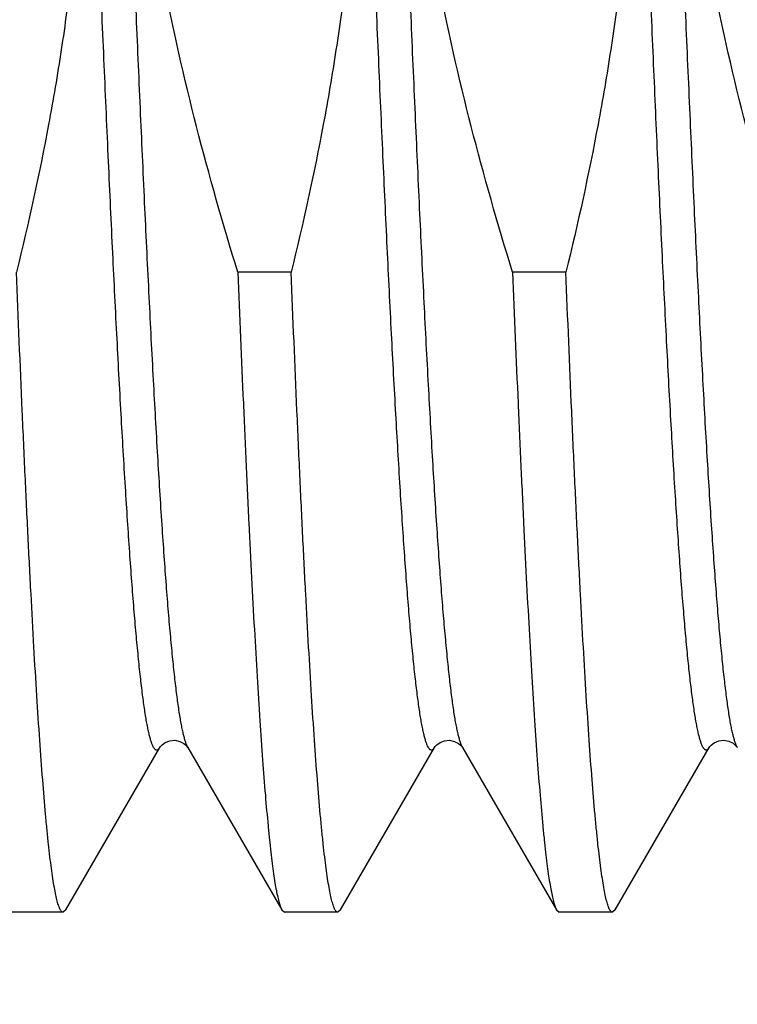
# Model space of a CAD drawing. Header units: inches. Extents: x 0.2 to 16.8, y 0.2 to 10.8.
# Tile 64 of 98: x 12.4461 to 12.5006, y 5.6122 to 5.6869. Entities that reach past the tile are written whole.
import ezdxf

# ---------------------------------------------------------------- set-up
doc = ezdxf.new("R2010")
doc.units = ezdxf.units.IN
doc.header["$LTSCALE"] = 0.935
doc.header["$MEASUREMENT"] = 0
doc.layers.get('0').update_dxf_attribs({"linetype": 'CONTINUOUS'})
doc.layers.add('DIMENSIONS', color=7, linetype='CONTINUOUS')
doc.styles.get("Standard").update_dxf_attribs({"font": 'txt', "width": 0.8})
doc.dimstyles.new('DIMSTYLE_1', dxfattribs={"dimtxt": 0.125, "dimasz": 0.18, "dimexe": 0.125, "dimexo": 0.0625, "dimgap": 0.03125, "dimtad": 0, "dimtih": 1, "dimtoh": 1, "dimlfac": 1.3333333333, "dimzin": 4, "dimdsep": 46, "dimtxsty": 'STANDARD', "dimblk": '_FILLED', "dimblk1": '_FILLED', "dimblk2": '_FILLED', "dimcen": 0.09, "dimadec": 0, "dimazin": 0, "dimtp": 0.01, "dimtm": 0.01, "dimtfac": 1, "dimtofl": 0, "dimtmove": 0, "dimatfit": 3, "dimldrblk": '_FILLED', "dimfxl": 1, "dimtolj": 1, "dimtzin": 4, "dimarcsym": 0})

# ---------------------------------------------------------------- blocks, each defined once
blk = doc.blocks.new('*D34')
at = {"layer": 'DIMENSIONS', "color": 2, "linetype": 'CONTINUOUS'}
blk.add_line((12.3042189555, 6.0990659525), (12.3042189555, 3.7854914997), dxfattribs=at)
at = {"layer": 'DIMENSIONS', "color": 2, "linetype": 'CONTINUOUS', "insert": (12.2417189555, 3.7229914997), "char_height": 0.125, "width": 1.025, "attachment_point": 3, "rotation": 90, "line_spacing_factor": 0.9}
blk.add_mtext('.44{\\Ftxt.shx;\\W1.000000;\\H0.125000; }[11.1]', dxfattribs=at)
blk = doc.blocks.new('_FILLED')
at = {"color": 0, "linetype": 'BYBLOCK'}
blk.add_solid([(0, 0), (-1, 0.1736111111), (-1, -0.1736111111)], dxfattribs=at)

msp = doc.modelspace()

# ---------------------------------------------------------------- linework, layer by layer
at = {"color": 7, "linetype": 'CONTINUOUS'}
for p, q in [((12.4667270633, 5.6677249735), (12.4626847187, 5.6677249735)), ((12.4875598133, 5.6677249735), (12.4835174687, 5.6677249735)), ((12.4496366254, 5.6193670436), (12.4567632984, 5.6316842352)), ((12.4588869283, 5.6316969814), (12.4588945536, 5.6316844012)), ((12.4588946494, 5.6316842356), (12.4660213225, 5.6193670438)), ((12.4704693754, 5.6193670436), (12.4775960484, 5.6316842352)), ((12.4797196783, 5.6316969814), (12.4797273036, 5.6316844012)), ((12.4797273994, 5.6316842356), (12.4868540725, 5.6193670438)), ((12.4913021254, 5.6193670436), (12.4984287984, 5.6316842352)), ((12.5005532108, 5.6316957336), (12.5005600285, 5.6316844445)), ((12.4494337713, 5.6191916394), (12.4453914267, 5.6191916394)), ((12.4496366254, 5.6193670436), (12.4494337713, 5.6191916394)), ((12.4660213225, 5.6193670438), (12.4662241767, 5.6191916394)), ((12.4702665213, 5.6191916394), (12.4662241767, 5.6191916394)), ((12.4704693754, 5.6193670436), (12.4702665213, 5.6191916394)), ((12.4868540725, 5.6193670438), (12.4870569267, 5.6191916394)), ((12.4910992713, 5.6191916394), (12.4870569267, 5.6191916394)), ((12.4913021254, 5.6193670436), (12.4910992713, 5.6191916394))]:
    msp.add_line(p, q, dxfattribs=at)
for points in [[(12.4567631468, 5.6316839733), (12.4567657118, 5.6316883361), (12.4568135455, 5.631756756), (12.4569408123, 5.6318912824), (12.4571836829, 5.6320626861), (12.4575338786, 5.6321977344), (12.4579144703, 5.6322295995), (12.4582902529, 5.6321472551), (12.4585948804, 5.631987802), (12.4587824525, 5.631828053), (12.4588709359, 5.6317210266), (12.4588869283, 5.6316969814)], [(12.4775958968, 5.6316839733), (12.4775984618, 5.6316883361), (12.4776462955, 5.631756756), (12.4777735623, 5.6318912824), (12.4780164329, 5.6320626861), (12.4783666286, 5.6321977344), (12.4787472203, 5.6322295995), (12.4791230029, 5.6321472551), (12.4794276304, 5.631987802), (12.4796152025, 5.631828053), (12.4797036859, 5.6317210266), (12.4797196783, 5.6316969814)], [(12.4984287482, 5.6316841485), (12.4984705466, 5.6317457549), (12.4985822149, 5.6318690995), (12.4988057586, 5.6320377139), (12.4991514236, 5.6321855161), (12.4995431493, 5.6322315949), (12.4999260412, 5.6321579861), (12.5002385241, 5.632002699), (12.5004344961, 5.6318419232), (12.5005307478, 5.6317290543), (12.5005532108, 5.6316957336)]]:
    msp.add_lwpolyline(points, dxfattribs=at)
at = {"color": 9, "linetype": 'CONTINUOUS'}
for points, knots in [([(12.4567631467, 5.6316839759), (12.4567504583, 5.6316620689), (12.4567253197, 5.6316219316), (12.4566848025, 5.6315693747), (12.4566441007, 5.6315287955), (12.45660296, 5.6315002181), (12.4565610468, 5.631483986), (12.4565185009, 5.6314808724), (12.4564762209, 5.6314911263), (12.456434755, 5.6315140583), (12.4563938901, 5.6315490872), (12.4563533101, 5.6315960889), (12.4563128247, 5.631655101), (12.4562553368, 5.6317562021), (12.4561852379, 5.6319145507), (12.4561050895, 5.6321423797), (12.4560246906, 5.6324185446), (12.4559440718, 5.6327429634), (12.4558632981, 5.6331155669), (12.455782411, 5.6335361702), (12.4557014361, 5.6340045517), (12.4555885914, 5.6347231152), (12.4554495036, 5.6357389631), (12.4552883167, 5.637097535), (12.45512683, 5.6386387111), (12.4549650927, 5.6403588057), (12.4548031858, 5.6422537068), (12.454641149, 5.6443188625), (12.4544790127, 5.6465493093), (12.4543167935, 5.648939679), (12.4540942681, 5.6524293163), (12.4538186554, 5.6571450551), (12.453495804, 5.6631959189), (12.4531726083, 5.6697257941), (12.4528491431, 5.6766718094), (12.4525254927, 5.6839670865), (12.4522017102, 5.691541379), (12.4518778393, 5.699321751), (12.4515539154, 5.7072332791), (12.4512299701, 5.7151997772), (12.4509060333, 5.7231445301), (12.4505821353, 5.7309910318), (12.4502583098, 5.7386637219), (12.4499345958, 5.7460887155), (12.4496110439, 5.7531945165), (12.4492877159, 5.759912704), (12.4489647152, 5.7661785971), (12.4486421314, 5.7719318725), (12.4483660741, 5.7763798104), (12.448142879, 5.7796405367), (12.4479807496, 5.7818492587), (12.447818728, 5.783892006), (12.4476568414, 5.7857638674), (12.4474951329, 5.787460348), (12.4473336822, 5.7889773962), (12.4471725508, 5.7903113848), (12.4470334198, 5.7913064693), (12.4469204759, 5.7920082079), (12.4468395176, 5.79246388), (12.4467586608, 5.7928717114), (12.4466779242, 5.7932314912), (12.4465973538, 5.7935430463), (12.4465170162, 5.7938063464), (12.4464369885, 5.794021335), (12.4463776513, 5.7941459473), (12.4463469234, 5.7941990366)], [0, 0, 0, 0, 0.0004642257, 0.000867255, 0.0012144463, 0.0015141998, 0.0017794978, 0.0020288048, 0.0022840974, 0.0025659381, 0.0028898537, 0.0032661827, 0.0037015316, 0.0042001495, 0.0053969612, 0.0068703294, 0.0086266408, 0.0106691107, 0.0129990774, 0.0156169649, 0.0185225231, 0.0217148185, 0.028954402, 0.0373223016, 0.0468009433, 0.0573690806, 0.0690025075, 0.0816741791, 0.0953541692, 0.110010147, 0.1256072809, 0.1594737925, 0.1966300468, 0.2367200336, 0.2793590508, 0.3241376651, 0.370625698, 0.4183763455, 0.4669305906, 0.5158216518, 0.5645794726, 0.6127352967, 0.6598261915, 0.7053995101, 0.7490173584, 0.7902608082, 0.8287339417, 0.8640678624, 0.8959244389, 0.9104523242, 0.9239998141, 0.9365347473, 0.9480277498, 0.9584520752, 0.9677837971, 0.9760023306, 0.9830904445, 0.9862064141, 0.9890353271, 0.9915765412, 0.9938298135, 0.9957957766, 0.997476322, 0.9988751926, 1, 1, 1, 1]), ([(12.4588945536, 5.6316844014), (12.4588638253, 5.6317375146), (12.4588044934, 5.6318621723), (12.4587244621, 5.6320772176), (12.4586441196, 5.6323405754), (12.4585635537, 5.6326521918), (12.4584828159, 5.6330120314), (12.4584019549, 5.6334199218), (12.4583209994, 5.6338756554), (12.4582080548, 5.6345774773), (12.458068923, 5.6355726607), (12.4579077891, 5.6369067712), (12.4577463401, 5.6384239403), (12.4575846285, 5.6401205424), (12.4574227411, 5.6419925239), (12.4572607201, 5.6440353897), (12.457098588, 5.6462442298), (12.4568753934, 5.6495051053), (12.4565993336, 5.6539532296), (12.456276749, 5.6597067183), (12.4559537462, 5.6659728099), (12.4556304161, 5.6726911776), (12.4553068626, 5.6797971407), (12.4549831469, 5.6872222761), (12.4546593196, 5.6948950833), (12.4543354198, 5.702741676), (12.4540114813, 5.7106864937), (12.4536875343, 5.7186530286), (12.4533636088, 5.726564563), (12.4530397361, 5.7343449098), (12.4527159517, 5.7419191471), (12.4523923, 5.7492143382), (12.4520688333, 5.7561602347), (12.4517456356, 5.7626899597), (12.4514227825, 5.7687406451), (12.4511471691, 5.7734562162), (12.4509246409, 5.7769457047), (12.4507624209, 5.7793359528), (12.4506002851, 5.7815662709), (12.4504382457, 5.7836312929), (12.450276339, 5.7855260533), (12.4501146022, 5.7872460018), (12.4499531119, 5.788787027), (12.4497919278, 5.7901454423), (12.4496528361, 5.7911611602), (12.4495399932, 5.7918796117), (12.4494590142, 5.7923479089), (12.4493781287, 5.7927684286), (12.4492973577, 5.7931409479), (12.4492167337, 5.7934652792), (12.449136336, 5.7937413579), (12.4490561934, 5.7939691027), (12.4489860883, 5.7941273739), (12.4489285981, 5.794228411), (12.4488881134, 5.7942873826), (12.4488475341, 5.7943343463), (12.4488066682, 5.7943693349), (12.4487651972, 5.794392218), (12.4487229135, 5.7944024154), (12.4486803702, 5.7943992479), (12.4486384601, 5.7943829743), (12.4485973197, 5.7943543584), (12.4485566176, 5.7943137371), (12.4485161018, 5.7942611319), (12.4484909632, 5.7942209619), (12.4484782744, 5.794199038)], [0, 0, 0, 0, 0.0011251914, 0.0025243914, 0.0042052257, 0.0061716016, 0.0084252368, 0.0109667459, 0.0137960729, 0.0169124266, 0.024001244, 0.0322204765, 0.0415530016, 0.0519780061, 0.0634717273, 0.076007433, 0.0895555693, 0.1040841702, 0.1359420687, 0.1712773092, 0.2097516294, 0.2509961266, 0.2946149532, 0.3401891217, 0.3872806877, 0.4354370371, 0.4841952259, 0.5330864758, 0.5816407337, 0.6293911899, 0.6758788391, 0.7206569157, 0.7632951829, 0.8033841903, 0.8405393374, 0.8744045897, 0.8900009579, 0.9046561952, 0.9183354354, 0.931006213, 0.9426388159, 0.9532060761, 0.9626837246, 0.9710507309, 0.9782893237, 0.9814811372, 0.9843861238, 0.987003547, 0.989333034, 0.9913749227, 0.9931307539, 0.9946036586, 0.9957999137, 0.996298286, 0.996733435, 0.9971095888, 0.997433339, 0.9977150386, 0.9979702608, 0.9982195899, 0.9984849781, 0.9987848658, 0.9991322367, 0.9995355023, 1, 1, 1, 1]), ([(12.4775958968, 5.6316839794), (12.4775832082, 5.6316620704), (12.47755807, 5.6316219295), (12.4775175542, 5.6315693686), (12.4774768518, 5.6315287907), (12.4774357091, 5.6315002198), (12.4773937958, 5.6314839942), (12.4773512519, 5.6314808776), (12.4773089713, 5.6314911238), (12.4772675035, 5.6315140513), (12.4772266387, 5.6315490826), (12.4771860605, 5.6315960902), (12.4771455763, 5.6316551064), (12.4770880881, 5.6317562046), (12.4770179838, 5.6319145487), (12.4769378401, 5.63214238), (12.4768574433, 5.6324185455), (12.4767768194, 5.6327429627), (12.4766960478, 5.6331155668), (12.4766151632, 5.6335361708), (12.4765341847, 5.6340045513), (12.4764213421, 5.6347231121), (12.4762822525, 5.6357389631), (12.4761210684, 5.6370975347), (12.4759595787, 5.6386387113), (12.4757978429, 5.6403588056), (12.4756359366, 5.6422537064), (12.475473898, 5.6443188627), (12.4753117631, 5.6465493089), (12.4751495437, 5.6489396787), (12.4749270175, 5.6524293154), (12.4746514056, 5.6571450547), (12.4743285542, 5.6631959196), (12.4740053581, 5.6697257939), (12.473681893, 5.6766718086), (12.4733582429, 5.6839670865), (12.4730344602, 5.6915413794), (12.4727105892, 5.6993217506), (12.4723866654, 5.7072332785), (12.4720627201, 5.7151997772), (12.4717387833, 5.7231445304), (12.4714148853, 5.7309910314), (12.4710910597, 5.7386637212), (12.4707673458, 5.7460887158), (12.4704437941, 5.7531945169), (12.4701204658, 5.7599127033), (12.4697974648, 5.7661785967), (12.469474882, 5.7719318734), (12.4691988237, 5.7763798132), (12.4689756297, 5.7796405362), (12.4688134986, 5.7818492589), (12.4686514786, 5.7838920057), (12.4684895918, 5.7857638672), (12.4683278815, 5.7874603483), (12.4681664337, 5.7889773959), (12.4680053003, 5.7903113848), (12.4678661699, 5.7913064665), (12.4677532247, 5.7920082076), (12.4676722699, 5.7924638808), (12.4675914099, 5.7928717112), (12.4675106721, 5.7932314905), (12.4674301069, 5.7935430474), (12.467349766, 5.7938063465), (12.4672697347, 5.7940213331), (12.4672104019, 5.7941459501), (12.4671796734, 5.7941990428)], [0, 0, 0, 0, 0.0004642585, 0.0008673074, 0.0012144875, 0.0015142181, 0.0017795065, 0.0020288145, 0.0022840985, 0.002565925, 0.0028898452, 0.0032662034, 0.0037015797, 0.0042001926, 0.0053969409, 0.0068703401, 0.0086266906, 0.0106690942, 0.0129990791, 0.0156170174, 0.0185225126, 0.0217148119, 0.0289543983, 0.037322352, 0.0468009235, 0.0573690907, 0.0690025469, 0.081674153, 0.0953541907, 0.1100101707, 0.1256072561, 0.1594738, 0.1966300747, 0.2367200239, 0.2793590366, 0.3241376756, 0.370625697, 0.4183763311, 0.4669305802, 0.5158216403, 0.5645794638, 0.6127352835, 0.6598261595, 0.7053994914, 0.7490173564, 0.7902607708, 0.828733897, 0.8640678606, 0.8959244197, 0.9104523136, 0.9239997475, 0.936534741, 0.9480277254, 0.9584520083, 0.9677838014, 0.97600229, 0.9830903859, 0.9862063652, 0.9890353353, 0.9915764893, 0.9938297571, 0.995795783, 0.9974762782, 0.9988751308, 1, 1, 1, 1]), ([(12.4797273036, 5.6316844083), (12.4796965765, 5.6317375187), (12.4796372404, 5.6318621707), (12.4795572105, 5.6320772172), (12.479476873, 5.6323405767), (12.4793963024, 5.6326521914), (12.4793155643, 5.6330120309), (12.4792347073, 5.6334199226), (12.4791537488, 5.6338756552), (12.4790408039, 5.6345774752), (12.4789016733, 5.6355726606), (12.4787405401, 5.6369067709), (12.4785790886, 5.6384239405), (12.4784173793, 5.6401205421), (12.4782554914, 5.6419925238), (12.4780934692, 5.6440353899), (12.4779313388, 5.6462442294), (12.4777081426, 5.6495051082), (12.4774320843, 5.6539532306), (12.4771094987, 5.6597067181), (12.4767864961, 5.6659728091), (12.4764631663, 5.6726911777), (12.4761396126, 5.6797971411), (12.4758158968, 5.6872222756), (12.4754920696, 5.6948950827), (12.4751681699, 5.7027416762), (12.4748442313, 5.7106864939), (12.4745202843, 5.7186530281), (12.4741963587, 5.7265645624), (12.473872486, 5.7343449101), (12.4735487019, 5.7419191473), (12.4732250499, 5.7492143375), (12.4729015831, 5.7561602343), (12.4725783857, 5.7626899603), (12.472255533, 5.7687406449), (12.4719799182, 5.7734562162), (12.4717573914, 5.7769457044), (12.4715951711, 5.7793359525), (12.4714330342, 5.7815662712), (12.4712709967, 5.7836312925), (12.4711090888, 5.7855260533), (12.4709473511, 5.7872460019), (12.4707858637, 5.7887870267), (12.470624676, 5.7901454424), (12.4704855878, 5.7911611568), (12.4703727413, 5.7918796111), (12.470291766, 5.7923479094), (12.4702108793, 5.7927684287), (12.470130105, 5.7931409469), (12.4700494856, 5.7934652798), (12.4699690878, 5.7937413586), (12.4698889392, 5.7939691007), (12.4698188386, 5.7941273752), (12.4697613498, 5.7942284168), (12.4697208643, 5.7942873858), (12.4696802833, 5.7943343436), (12.4696394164, 5.7943693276), (12.4695979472, 5.7943922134), (12.4695556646, 5.7944024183), (12.4695131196, 5.7943992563), (12.4694712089, 5.7943829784), (12.4694300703, 5.7943543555), (12.4693893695, 5.7943137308), (12.4693488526, 5.7942611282), (12.4693237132, 5.7942209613), (12.4693110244, 5.7941990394)], [0, 0, 0, 0, 0.0011251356, 0.0025243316, 0.0042052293, 0.0061715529, 0.0084251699, 0.010966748, 0.0137960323, 0.0169123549, 0.0240012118, 0.0322204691, 0.0415529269, 0.0519779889, 0.0634717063, 0.0760073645, 0.0895555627, 0.1040841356, 0.1359420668, 0.1712772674, 0.2097515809, 0.2509961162, 0.2946149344, 0.3401890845, 0.3872806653, 0.4354370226, 0.4841952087, 0.5330864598, 0.5816407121, 0.6293911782, 0.6758788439, 0.7206568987, 0.7632951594, 0.8033842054, 0.8405393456, 0.8744045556, 0.8900009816, 0.9046561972, 0.9183354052, 0.9310062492, 0.9426388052, 0.9532060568, 0.962683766, 0.9710507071, 0.9782893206, 0.9814811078, 0.9843861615, 0.9870035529, 0.9893330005, 0.9913749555, 0.9931307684, 0.9946036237, 0.9957999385, 0.9962983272, 0.9967334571, 0.9971095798, 0.9974333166, 0.997715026, 0.9979702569, 0.9982195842, 0.9984849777, 0.9987848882, 0.999132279, 0.9995355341, 1, 1, 1, 1]), ([(12.4984287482, 5.6316841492), (12.4984161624, 5.6316624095), (12.498391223, 5.631622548), (12.4983510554, 5.6315702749), (12.4983107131, 5.6315297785), (12.4982699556, 5.6315010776), (12.498228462, 5.6314844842), (12.4981863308, 5.6314807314), (12.4981444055, 5.6314901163), (12.4981032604, 5.6315120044), (12.4980627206, 5.6315458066), (12.4980224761, 5.6315913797), (12.4979823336, 5.6316487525), (12.497925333, 5.6317472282), (12.4978558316, 5.6319017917), (12.4977763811, 5.6321244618), (12.4976966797, 5.6323946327), (12.497616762, 5.6327122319), (12.4975366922, 5.6330771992), (12.4974565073, 5.6334893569), (12.4973762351, 5.6339484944), (12.4972643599, 5.6346531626), (12.4971264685, 5.6356497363), (12.4969666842, 5.6369829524), (12.4968065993, 5.6384958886), (12.496646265, 5.6401849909), (12.4964857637, 5.6420462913), (12.4963251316, 5.6440753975), (12.4961644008, 5.6462675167), (12.4960035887, 5.6486174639), (12.4957829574, 5.6520495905), (12.495509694, 5.656689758), (12.4951896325, 5.6626465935), (12.4948692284, 5.669079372), (12.4945485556, 5.6759272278), (12.4942276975, 5.683125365), (12.493906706, 5.6906056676), (12.4935856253, 5.6982973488), (12.4932644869, 5.7061276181), (12.4929433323, 5.7140223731), (12.492518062, 5.7244620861), (12.4920929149, 5.734739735), (12.4916590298, 5.744757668), (12.4913382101, 5.7518666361), (12.4910176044, 5.7586072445), (12.490697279, 5.7649157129), (12.4903773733, 5.7707323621), (12.4900579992, 5.7760021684), (12.4897837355, 5.7800282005), (12.4895614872, 5.782938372), (12.4894009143, 5.7848762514), (12.4892405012, 5.7866438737), (12.4890802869, 5.7882370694), (12.488920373, 5.7896521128), (12.4887608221, 5.7908856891), (12.4886227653, 5.791798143), (12.4885104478, 5.7924346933), (12.4884302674, 5.792842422), (12.4883502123, 5.7932029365), (12.4882703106, 5.7935160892), (12.4881906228, 5.7937817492), (12.4881326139, 5.7939413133), (12.4881028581, 5.794012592)], [0, 0, 0, 0, 0.0004612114, 0.0008621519, 0.0012080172, 0.0015069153, 0.0017713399, 0.0020190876, 0.0022715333, 0.0025489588, 0.002866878, 0.0032357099, 0.0036621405, 0.0041504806, 0.0053228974, 0.0067669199, 0.0084890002, 0.0104924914, 0.0127788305, 0.0153484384, 0.018201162, 0.0213361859, 0.0284479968, 0.0366711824, 0.0459887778, 0.0563803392, 0.0678226, 0.080289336, 0.0937516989, 0.1081784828, 0.1235358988, 0.1568965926, 0.1935204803, 0.2330627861, 0.2751506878, 0.3193870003, 0.3653540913, 0.4126178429, 0.4607317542, 0.509241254, 0.5576880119, 0.6525672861, 0.6981035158, 0.7417929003, 0.7832230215, 0.8220030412, 0.8577674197, 0.890179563, 0.9189353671, 0.9318568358, 0.9437665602, 0.9546371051, 0.9644439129, 0.9731651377, 0.9807822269, 0.9872803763, 0.9901064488, 0.9926494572, 0.9949091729, 0.9968860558, 0.9985818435, 1, 1, 1, 1]), ([(12.5005600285, 5.631684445), (12.5005292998, 5.6317375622), (12.5004699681, 5.6318622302), (12.5003899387, 5.6320772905), (12.5003095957, 5.6323406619), (12.5002290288, 5.6326522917), (12.5001482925, 5.6330121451), (12.5000674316, 5.6334200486), (12.4999864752, 5.6338757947), (12.4998735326, 5.6345776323), (12.4997343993, 5.6355728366), (12.4995732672, 5.6369069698), (12.4994118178, 5.6384241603), (12.4992501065, 5.6401207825), (12.4990882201, 5.6419927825), (12.4989261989, 5.6440356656), (12.4987640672, 5.6462445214), (12.4985408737, 5.6495054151), (12.4982648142, 5.6539535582), (12.4979422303, 5.6597070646), (12.4976192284, 5.6659731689), (12.497295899, 5.6726915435), (12.4969723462, 5.6797975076), (12.4966486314, 5.6872226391), (12.4963248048, 5.6948954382), (12.4960009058, 5.7027420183), (12.4956769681, 5.7106868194), (12.4953530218, 5.7186533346), (12.495029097, 5.7265648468), (12.4947052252, 5.7343451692), (12.4943814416, 5.7419193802), (12.4940577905, 5.7492145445), (12.4937343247, 5.7561604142), (12.4934111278, 5.7626901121), (12.4930882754, 5.7687407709), (12.4928126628, 5.7734563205), (12.4925901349, 5.7769457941), (12.4924279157, 5.7793360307), (12.4922657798, 5.7815663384), (12.4921037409, 5.7836313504), (12.4919418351, 5.7855261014), (12.4917800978, 5.7872460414), (12.4916186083, 5.7887870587), (12.4914574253, 5.7901454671), (12.4913183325, 5.7911611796), (12.4912054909, 5.7918796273), (12.4911245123, 5.792347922), (12.4910436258, 5.792768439), (12.4909628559, 5.7931409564), (12.4908822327, 5.7934652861), (12.4908018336, 5.7937413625), (12.4907216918, 5.7939691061), (12.4906515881, 5.7941273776), (12.4905940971, 5.794228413), (12.4905536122, 5.7942873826), (12.4905130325, 5.7943343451), (12.4904721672, 5.7943693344), (12.4904306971, 5.7943922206), (12.4903884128, 5.7944024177), (12.4903458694, 5.7943992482), (12.4903039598, 5.7943829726), (12.49026282, 5.794354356), (12.4902221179, 5.7943137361), (12.490181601, 5.7942611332), (12.490156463, 5.7942209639), (12.4901437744, 5.7941990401)], [0, 0, 0, 0, 0.0011252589, 0.0025245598, 0.0042054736, 0.0061719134, 0.008425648, 0.0109672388, 0.0137966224, 0.0169130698, 0.0240020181, 0.0322214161, 0.0415540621, 0.0519791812, 0.0634730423, 0.0760088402, 0.0895570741, 0.104085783, 0.1359438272, 0.1712791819, 0.2097536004, 0.2509981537, 0.2946169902, 0.3401911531, 0.3872826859, 0.435438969, 0.484197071, 0.5330882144, 0.5816423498, 0.629392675, 0.6758801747, 0.7206580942, 0.7632962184, 0.8033850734, 0.8405400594, 0.8744051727, 0.8900014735, 0.904656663, 0.9183358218, 0.9310065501, 0.942639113, 0.9532062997, 0.9626839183, 0.9710508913, 0.978289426, 0.9814812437, 0.9843862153, 0.9870036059, 0.989333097, 0.9913749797, 0.9931307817, 0.9946036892, 0.9957999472, 0.996298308, 0.9967334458, 0.9971095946, 0.9974333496, 0.9977150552, 0.9979702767, 0.998219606, 0.9984849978, 0.9987848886, 0.9991322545, 0.9995355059, 1, 1, 1, 1])]:
    msp.add_open_spline(points, degree=3, knots=knots, dxfattribs=at)
at = {"color": 7, "linetype": 'CONTINUOUS'}
for points, knots in [([(12.4425568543, 5.7581583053), (12.443687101, 5.7545057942), (12.4457874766, 5.7471498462), (12.4479081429, 5.7378231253), (12.4492347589, 5.7302908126), (12.450029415, 5.7246093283), (12.4506100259, 5.7189018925), (12.4509661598, 5.7131759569), (12.4510915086, 5.7074402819), (12.4509845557, 5.7017042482), (12.4506486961, 5.6959771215), (12.4500918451, 5.6902673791), (12.4493255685, 5.684582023), (12.4480437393, 5.677042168), (12.4468127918, 5.6714362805), (12.4458943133, 5.6677249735)], [0, 0, 0, 0, 0.1249956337, 0.2499862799, 0.3124885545, 0.3749907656, 0.4374929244, 0.4999950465, 0.5624971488, 0.6249992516, 0.6875013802, 0.750003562, 0.8125058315, 0.8750081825, 1, 1, 1, 1]), ([(12.4626847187, 5.6677249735), (12.4615544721, 5.6713774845), (12.4594540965, 5.6787334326), (12.4573334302, 5.6880601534), (12.4560068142, 5.6955924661), (12.455212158, 5.7012739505), (12.4546315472, 5.7069813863), (12.4542754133, 5.7127073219), (12.4541500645, 5.7184429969), (12.4542570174, 5.7241790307), (12.454592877, 5.7299061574), (12.4551497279, 5.7356158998), (12.4559160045, 5.741301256), (12.4571978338, 5.7488411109), (12.4584287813, 5.7544469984), (12.4593472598, 5.7581583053)], [0, 0, 0, 0, 0.1249956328, 0.2499862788, 0.3124885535, 0.3749907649, 0.437492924, 0.4999950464, 0.5624971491, 0.6249992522, 0.6875013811, 0.7500035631, 0.8125058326, 0.8750081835, 1, 1, 1, 1]), ([(12.4633896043, 5.7581583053), (12.464519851, 5.7545057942), (12.4666202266, 5.7471498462), (12.4687408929, 5.7378231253), (12.4700675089, 5.7302908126), (12.470862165, 5.7246093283), (12.4714427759, 5.7189018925), (12.4717989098, 5.7131759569), (12.4719242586, 5.7074402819), (12.4718173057, 5.7017042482), (12.4714814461, 5.6959771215), (12.4709245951, 5.6902673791), (12.4701583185, 5.684582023), (12.4688764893, 5.677042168), (12.4676455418, 5.6714362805), (12.4667270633, 5.6677249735)], [0, 0, 0, 0, 0.1249956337, 0.2499862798, 0.3124885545, 0.3749907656, 0.4374929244, 0.4999950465, 0.5624971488, 0.6249992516, 0.6875013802, 0.750003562, 0.8125058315, 0.8750081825, 1, 1, 1, 1]), ([(12.4835174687, 5.6677249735), (12.4823872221, 5.6713774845), (12.4802868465, 5.6787334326), (12.4781661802, 5.6880601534), (12.4768395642, 5.6955924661), (12.476044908, 5.7012739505), (12.4754642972, 5.7069813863), (12.4751081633, 5.7127073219), (12.4749828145, 5.718442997), (12.4750897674, 5.7241790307), (12.475425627, 5.7299061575), (12.4759824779, 5.7356158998), (12.4767487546, 5.741301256), (12.4780305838, 5.7488411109), (12.4792615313, 5.7544469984), (12.4801800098, 5.7581583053)], [0, 0, 0, 0, 0.1249956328, 0.2499862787, 0.3124885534, 0.3749907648, 0.437492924, 0.4999950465, 0.5624971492, 0.6249992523, 0.6875013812, 0.7500035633, 0.8125058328, 0.8750081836, 1, 1, 1, 1]), ([(12.4842223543, 5.7581583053), (12.485352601, 5.7545057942), (12.4874529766, 5.7471498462), (12.4895736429, 5.7378231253), (12.4909002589, 5.7302908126), (12.491694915, 5.7246093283), (12.4922755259, 5.7189018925), (12.4926316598, 5.7131759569), (12.4927570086, 5.7074402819), (12.4926500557, 5.7017042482), (12.4923141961, 5.6959771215), (12.4917573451, 5.6902673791), (12.4909910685, 5.684582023), (12.4897092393, 5.677042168), (12.4884782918, 5.6714362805), (12.4875598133, 5.6677249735)], [0, 0, 0, 0, 0.1249956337, 0.2499862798, 0.3124885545, 0.3749907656, 0.4374929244, 0.4999950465, 0.5624971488, 0.6249992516, 0.6875013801, 0.750003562, 0.8125058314, 0.8750081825, 1, 1, 1, 1]), ([(12.5043502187, 5.6677249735), (12.5032199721, 5.6713774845), (12.5011195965, 5.6787334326), (12.4989989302, 5.6880601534), (12.4976723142, 5.6955924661), (12.496877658, 5.7012739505), (12.4962970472, 5.7069813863), (12.4959409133, 5.7127073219), (12.4958155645, 5.718442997), (12.4959225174, 5.7241790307), (12.496258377, 5.7299061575), (12.4968152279, 5.7356158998), (12.4975815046, 5.741301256), (12.4988633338, 5.7488411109), (12.5000942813, 5.7544469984), (12.5010127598, 5.7581583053)], [0, 0, 0, 0, 0.1249956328, 0.2499862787, 0.3124885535, 0.3749907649, 0.437492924, 0.4999950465, 0.5624971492, 0.6249992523, 0.6875013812, 0.7500035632, 0.8125058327, 0.8750081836, 1, 1, 1, 1]), ([(12.4494337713, 5.6191916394), (12.4494244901, 5.6191916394), (12.4494053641, 5.6191939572), (12.4493771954, 5.6192041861), (12.4493492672, 5.6192209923), (12.449309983, 5.6192539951), (12.4492617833, 5.6193135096), (12.44920725, 5.6194060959), (12.4491526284, 5.6195242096), (12.4490979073, 5.6196679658), (12.4490430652, 5.6198374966), (12.4489653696, 5.6201139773), (12.4488704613, 5.6205248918), (12.4487614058, 5.6210958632), (12.4486520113, 5.6217688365), (12.4485423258, 5.6225431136), (12.4484324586, 5.623417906), (12.4483224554, 5.6243922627), (12.4482123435, 5.6254651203), (12.448059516, 5.627088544), (12.4478708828, 5.6293545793), (12.4476517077, 5.6323507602), (12.4474321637, 5.6357054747), (12.4472123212, 5.6394038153), (12.446992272, 5.6434293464), (12.4467720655, 5.6477641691), (12.4465517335, 5.6523889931), (12.4462506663, 5.6590745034), (12.4460359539, 5.664216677), (12.4458943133, 5.6677249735)], [0, 0, 0, 0, 0.0005704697, 0.0011714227, 0.0018290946, 0.002563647, 0.0043150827, 0.0065008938, 0.0091571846, 0.0123033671, 0.0159505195, 0.0201053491, 0.0299522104, 0.0418599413, 0.0558298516, 0.0718550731, 0.089923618, 0.1100194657, 0.1321230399, 0.1562121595, 0.210243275, 0.2718825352, 0.340862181, 0.4168798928, 0.4996008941, 0.5886596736, 0.6836623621, 0.7841872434, 1, 1, 1, 1]), ([(12.4626847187, 5.6677249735), (12.4628185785, 5.6644094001), (12.4630214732, 5.6595419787), (12.4633049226, 5.6532020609), (12.4635127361, 5.6487889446), (12.4637204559, 5.6446294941), (12.4639280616, 5.6407401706), (12.464135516, 5.6371363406), (12.4643427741, 5.6338322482), (12.4645497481, 5.6308409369), (12.4647563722, 5.6281742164), (12.4649342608, 5.6261602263), (12.4650783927, 5.6247194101), (12.4651821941, 5.6237685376), (12.4652858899, 5.6229058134), (12.4653894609, 5.6221320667), (12.4654928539, 5.6214480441), (12.4655959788, 5.620854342), (12.4656987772, 5.6203515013), (12.4657882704, 5.6199903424), (12.4658615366, 5.6197480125), (12.465913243, 5.6195997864), (12.4659648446, 5.6194744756), (12.4660022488, 5.619400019), (12.4660213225, 5.6193670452)], [0, 0, 0, 0, 0.2051315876, 0.3011584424, 0.3923170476, 0.4782469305, 0.5586105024, 0.6330918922, 0.7013992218, 0.7632657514, 0.8184514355, 0.8667445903, 0.8882488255, 0.9079644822, 0.9258745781, 0.9419639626, 0.9562212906, 0.9686379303, 0.9792109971, 0.987944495, 0.9916267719, 0.9948579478, 0.9976451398, 1, 1, 1, 1]), ([(12.4702665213, 5.6191916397), (12.4702572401, 5.6191916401), (12.4702381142, 5.6191939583), (12.4702099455, 5.6192041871), (12.4701820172, 5.619220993), (12.4701427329, 5.619253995), (12.4700945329, 5.6193135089), (12.4700399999, 5.6194060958), (12.4699853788, 5.6195242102), (12.4699306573, 5.619667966), (12.4698758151, 5.6198374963), (12.4697981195, 5.6201139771), (12.4697032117, 5.6205248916), (12.4695941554, 5.6210958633), (12.4694847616, 5.6217688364), (12.4693750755, 5.6225431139), (12.4692652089, 5.6234179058), (12.4691552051, 5.624392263), (12.4690450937, 5.6254651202), (12.4688922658, 5.6270885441), (12.4687036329, 5.6293545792), (12.4684844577, 5.6323507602), (12.4682649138, 5.6357054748), (12.4680450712, 5.6394038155), (12.467825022, 5.6434293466), (12.4676048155, 5.6477641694), (12.4673844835, 5.652388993), (12.4670834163, 5.6590745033), (12.4668687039, 5.6642166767), (12.4667270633, 5.6677249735)], [0, 0, 0, 0, 0.0005704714, 0.0011714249, 0.0018290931, 0.002563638, 0.0043150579, 0.0065008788, 0.0091571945, 0.012303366, 0.0159504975, 0.0201053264, 0.0299522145, 0.0418599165, 0.0558298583, 0.0718550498, 0.0899236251, 0.1100194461, 0.1321230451, 0.1562121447, 0.2102432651, 0.2718825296, 0.3408621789, 0.4168798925, 0.499600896, 0.5886596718, 0.6836623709, 0.7841872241, 1, 1, 1, 1]), ([(12.4835174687, 5.6677249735), (12.4836513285, 5.6644093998), (12.4838542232, 5.6595419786), (12.4841376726, 5.6532020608), (12.4843454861, 5.6487889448), (12.4845532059, 5.644629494), (12.4847608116, 5.6407401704), (12.484968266, 5.6371363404), (12.4851755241, 5.633832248), (12.4853824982, 5.6308409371), (12.4855891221, 5.6281742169), (12.485767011, 5.6261602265), (12.4859111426, 5.6247194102), (12.4860149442, 5.6237685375), (12.4861186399, 5.6229058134), (12.4862222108, 5.6221320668), (12.4863256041, 5.6214480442), (12.4864287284, 5.6208543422), (12.4865315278, 5.6203515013), (12.48662102, 5.6199903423), (12.4866942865, 5.6197480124), (12.4867459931, 5.6195997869), (12.486797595, 5.6194744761), (12.4868349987, 5.6194000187), (12.4868540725, 5.6193670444)], [0, 0, 0, 0, 0.2051316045, 0.301158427, 0.3923170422, 0.4782469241, 0.5586104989, 0.6330918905, 0.701399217, 0.7632657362, 0.8184514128, 0.8667445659, 0.8882488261, 0.9079644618, 0.9258745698, 0.9419639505, 0.9562212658, 0.9686379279, 0.9792109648, 0.9879444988, 0.991626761, 0.9948579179, 0.9976451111, 1, 1, 1, 1]), ([(12.4910992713, 5.6191916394), (12.4910899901, 5.6191916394), (12.4910708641, 5.6191939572), (12.4910426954, 5.6192041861), (12.4910147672, 5.6192209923), (12.490975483, 5.6192539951), (12.4909272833, 5.6193135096), (12.49087275, 5.6194060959), (12.4908181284, 5.6195242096), (12.4907634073, 5.6196679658), (12.4907085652, 5.6198374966), (12.4906308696, 5.6201139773), (12.4905359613, 5.6205248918), (12.4904269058, 5.6210958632), (12.4903175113, 5.6217688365), (12.4902078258, 5.6225431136), (12.4900979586, 5.623417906), (12.4899879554, 5.6243922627), (12.4898778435, 5.6254651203), (12.489725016, 5.627088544), (12.4895363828, 5.6293545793), (12.4893172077, 5.6323507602), (12.4890976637, 5.6357054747), (12.4888778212, 5.6394038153), (12.488657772, 5.6434293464), (12.4884375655, 5.6477641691), (12.4882172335, 5.6523889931), (12.4879161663, 5.6590745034), (12.4877014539, 5.664216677), (12.4875598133, 5.6677249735)], [0, 0, 0, 0, 0.0005704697, 0.0011714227, 0.0018290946, 0.002563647, 0.0043150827, 0.0065008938, 0.0091571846, 0.0123033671, 0.0159505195, 0.0201053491, 0.0299522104, 0.0418599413, 0.0558298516, 0.0718550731, 0.089923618, 0.1100194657, 0.1321230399, 0.1562121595, 0.210243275, 0.2718825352, 0.340862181, 0.4168798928, 0.4996008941, 0.5886596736, 0.6836623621, 0.7841872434, 1, 1, 1, 1])]:
    msp.add_open_spline(points, degree=3, knots=knots, dxfattribs=at)

# ---------------------------------------------------------------- dimensions: what is measured, and where the dimension line sits
at = {"layer": 'DIMENSIONS', "color": 2, "linetype": 'CONTINUOUS'}
dim = msp.add_ordinate_dim(feature_location=(12.3042189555, 6.0990659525), offset=(0, -2.3135744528), dtype=1, origin=(12.630569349, 6.1615659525), dimstyle='DIMSTYLE_1', dxfattribs=at)
dim.commit()
dim.dimension.update_dxf_attribs({"geometry": '*D34', "text_midpoint": (12.3042189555, 3.2104914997)})

doc.saveas('drawing.dxf')
